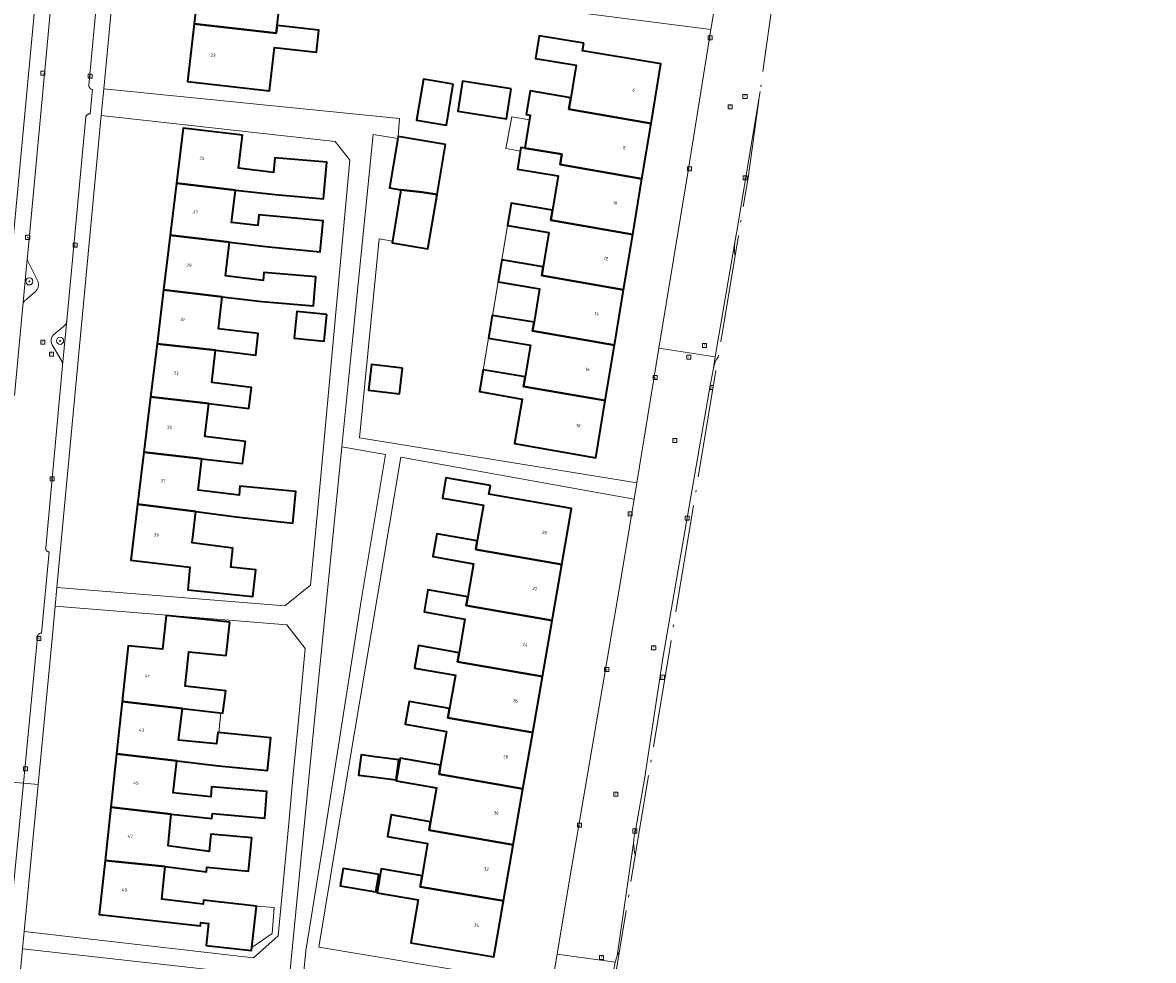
# Model space of a CAD drawing. Header units: metres. Extents: x 253733 to 254887, y 592782 to 593713.
# Tile 8 of 27: x 253892 to 254018, y 593276 to 593381. Entities that reach past the tile are written whole.
import ezdxf
from ezdxf.enums import TextEntityAlignment as Align

# ---------------------------------------------------------------- set-up
doc = ezdxf.new("R2010")
doc.units = ezdxf.units.M
doc.linetypes.add('AL-NAP_LIJN', pattern=[15.25, 12, -1.5, 0.25, -1.5])
for name, color, linetype, lineweight in [('B-WE-GR-BEPLANTING_CULTUUR_HEESTERS-GV', 6, 'Continuous', 18), ('B-WE-GR-BOOM-S', 5, 'Continuous', 25), ('B-WE-GR-GROENVOORZIENING-GV', 6, 'Continuous', 18), ('B-WE-OG-BEBOUWING-GV', 2, 'Continuous', 35), ('B-WE-OG-BEBOUWING-T18', 6, 'Continuous', 18), ('B-WE-OG-BEBOUWING_LUIFEL-GV', 2, 'Continuous', 18), ('B-WE-OG-TERREIN_ERF-GV', 5, 'Continuous', 18), ('B-WE-RI-GWA_KOLK-S', 6, 'Continuous', 25), ('B-WE-RI-GWA_RIOOLPUT-S', 6, 'Continuous', 25), ('B-WE-VH-VERHARDING_OPEN-GV', 5, 'Continuous', 18), ('X-XX-AL-NAP-G', 7, 'AL-NAP_LIJN', 18)]:
    doc.layers.add(name, color=color, linetype=linetype, lineweight=lineweight)
doc.styles.add('NLCS-ISO', font='NLCS-ISO.ttf')
doc.styles.add('NLCS-ISO-M200-T18', font='NLCS-ISO.ttf', dxfattribs={"height": 0.36})

# ---------------------------------------------------------------- blocks, each defined once
blk = doc.blocks.new('SRI-PUT_INSPECTIEPUT_RIOOLPUT-SO')
at = {"color": 0, "linetype": 'ByBlock', "lineweight": 18}
blk.add_lwpolyline([(-1.12, -1.12), (1.12, -1.12), (1.12, 1.12), (-1.12, 1.12)], close=True, dxfattribs=at)
at = {"color": 0, "linetype": 'ByBlock', "lineweight": 18, "style": 'NLCS-ISO'}
blk.add_text('r', height=1.5, dxfattribs=at).set_placement((0, 0.28), align=Align.MIDDLE_CENTER)
blk = doc.blocks.new('SRI-KOLK-SO')
at = {"color": 0, "linetype": 'ByBlock', "lineweight": 18}
blk.add_lwpolyline([(-1.125, -1.125), (1.125, -1.125), (1.125, 1.125), (-1.125, 1.125)], close=True, dxfattribs=at)
at = {"color": 0, "linetype": 'ByBlock', "lineweight": 18, "style": 'NLCS-ISO'}
blk.add_text('k', height=1.5, dxfattribs=at).set_placement((0, 0), align=Align.MIDDLE_CENTER)
blk = doc.blocks.new('SGR-BOOM_01-SO')
at = {"linetype": 'ByBlock', "lineweight": 18}
h = blk.add_hatch(color=0, dxfattribs=at)
h.dxf.hatch_style = 1
edge = h.paths.add_edge_path()
edge.add_arc((0, 0), 0.25, 0, 360)
at = {"color": 0, "linetype": 'ByBlock', "lineweight": 18}
for radius in [2, 0.25]:
    blk.add_circle((0, 0), radius, dxfattribs=at)

msp = doc.modelspace()

# ---------------------------------------------------------------- linework, layer by layer
at = {"layer": 'B-WE-GR-BEPLANTING_CULTUUR_HEESTERS-GV', "flags": 128}
for points in [[(253893.662, 593351.449), (253893.654, 593351.539), (253893.638, 593351.628), (253893.614, 593351.715), (253893.583, 593351.8), (253892.491, 593354.013), (253892.414, 593354.244), (253891.917, 593349.056), (253891.927, 593349.144), (253891.946, 593349.231), (253891.972, 593349.316), (253892.005, 593349.399), (253892.046, 593349.478), (253892.094, 593349.553), (253892.148, 593349.624), (253892.209, 593349.689), (253893.323, 593350.643), (253893.388, 593350.706), (253893.446, 593350.775), (253893.499, 593350.848), (253893.545, 593350.926), (253893.583, 593351.008), (253893.614, 593351.093), (253893.638, 593351.18), (253893.654, 593351.269), (253893.662, 593351.359)], [(253896.826, 593347.417), (253896.799, 593347.264), (253896.772, 593347.179), (253896.738, 593347.096), (253896.697, 593347.017), (253896.649, 593346.942), (253896.594, 593346.871), (253896.533, 593346.806), (253896.467, 593346.746), (253895.357, 593345.844), (253895.298, 593345.777), (253895.244, 593345.706), (253895.198, 593345.63), (253895.158, 593345.55), (253895.126, 593345.467), (253895.101, 593345.381), (253895.084, 593345.294), (253895.075, 593345.205), (253895.074, 593345.116), (253895.081, 593345.027), (253895.096, 593344.939), (253895.119, 593344.853), (253895.149, 593344.769), (253895.187, 593344.688), (253896.259, 593342.879), (253896.335, 593342.65), (253896.35, 593342.41)]]:
    msp.add_lwpolyline(points, close=True, dxfattribs=at)
at = {"layer": 'B-WE-GR-GROENVOORZIENING-GV', "flags": 128}
msp.add_lwpolyline([(253929.679, 593316.425), (253932.357, 593332.466), (253927.487, 593333.34), (253924.318, 593301.71), (253919.069, 593247.971), (253918.713, 593244.514), (253920.35, 593244.476), (253921.329, 593254.945), (253923.471, 593277.151), (253925.386, 593289.122)], close=True, dxfattribs=at)
at = {"layer": 'B-WE-OG-BEBOUWING-GV', "flags": 128}
for points in [[(253920.604, 593385.867), (253911.738, 593386.876), (253911.009, 593380.467), (253920.16, 593379.426), (253920.262, 593380.287), (253920.271, 593380.286), (253920.725, 593384.276), (253925.396, 593383.745), (253925.646, 593385.935), (253920.676, 593386.5)], [(253920.16, 593379.426), (253911.009, 593380.467), (253910.279, 593374.058), (253919.414, 593373.019), (253919.963, 593377.849), (253924.646, 593377.316), (253924.924, 593379.758), (253920.271, 593380.286), (253920.262, 593380.287)], [(253954.449, 593378.302), (253949.471, 593379.126), (253949.054, 593376.603), (253953.606, 593375.85), (253953.009, 593372.244), (253952.795, 593370.952), (253961.946, 593369.351), (253963.049, 593376.021), (253954.311, 593377.467)], [(253939.909, 593373.737), (253936.577, 593374.292), (253935.816, 593369.723), (253939.148, 593369.168)], [(253946.365, 593373.222), (253940.932, 593374.071), (253940.412, 593370.745), (253945.845, 593369.895)], [(253953.009, 593372.244), (253948.468, 593372.995), (253948.035, 593370.382), (253948.477, 593370.309), (253947.867, 593366.62), (253952.009, 593365.934), (253951.818, 593364.779), (253960.925, 593363.181), (253961.946, 593369.351), (253952.795, 593370.952)], [(253916.41, 593368.053), (253909.783, 593368.854), (253909.04, 593362.707), (253915.631, 593361.936), (253920.053, 593361.452), (253925.448, 593360.975), (253925.807, 593365.043), (253920.024, 593365.554), (253919.878, 593363.9), (253915.965, 593364.372)], [(253939.02, 593367.044), (253933.754, 593367.919), (253933.72, 593367.713), (253932.803, 593362.188), (253934.07, 593361.978), (253936.43, 593361.719), (253938.09, 593361.443)], [(253947.867, 593366.62), (253947.447, 593366.689), (253947.047, 593364.27), (253951.581, 593363.52), (253950.953, 593359.722), (253950.769, 593358.607), (253959.902, 593356.995), (253960.925, 593363.181), (253951.818, 593364.779), (253952.009, 593365.934)], [(253915.631, 593361.936), (253909.04, 593362.707), (253908.34, 593356.913), (253914.953, 593356.153), (253919.333, 593355.623), (253925.059, 593355.077), (253925.387, 593358.51), (253918.229, 593359.193), (253918.115, 593357.994), (253915.197, 593358.343)], [(253938.09, 593361.443), (253936.43, 593361.719), (253934.07, 593361.978), (253933.117, 593356.242), (253933.086, 593356.052), (253937.085, 593355.388)], [(253950.953, 593359.722), (253946.346, 593360.484), (253945.932, 593357.981), (253950.55, 593357.217), (253949.919, 593353.402), (253949.758, 593352.43), (253958.884, 593350.84), (253959.902, 593356.995), (253950.769, 593358.607)], [(253914.953, 593356.153), (253908.34, 593356.913), (253907.603, 593350.817), (253914.152, 593350.041), (253918.548, 593349.51), (253924.319, 593349.026), (253924.592, 593352.277), (253918.782, 593352.764), (253918.708, 593351.877), (253914.498, 593352.383)], [(253949.919, 593353.402), (253945.305, 593354.165), (253944.899, 593351.712), (253949.528, 593350.946), (253948.91, 593347.21), (253948.751, 593346.25), (253957.86, 593344.649), (253958.884, 593350.84), (253949.758, 593352.43)], [(253914.152, 593350.041), (253907.603, 593350.817), (253906.877, 593344.809), (253913.408, 593344.101), (253917.879, 593343.56), (253918.167, 593345.945), (253913.721, 593346.482)], [(253925.815, 593348.083), (253922.465, 593348.426), (253922.16, 593345.45), (253925.51, 593345.107)], [(253948.91, 593347.21), (253944.236, 593347.983), (253943.817, 593345.452), (253948.507, 593344.676), (253947.921, 593341.135), (253947.745, 593340.071), (253956.839, 593338.477), (253957.86, 593344.649), (253948.751, 593346.25)], [(253913.408, 593344.101), (253906.877, 593344.809), (253906.161, 593338.885), (253912.652, 593338.153), (253917.129, 593337.612), (253917.411, 593339.947), (253912.971, 593340.483)], [(253934.241, 593342.091), (253930.795, 593342.515), (253930.449, 593339.644), (253933.89, 593339.246)], [(253947.921, 593341.135), (253943.238, 593341.909), (253942.838, 593339.494), (253947.57, 593338.624), (253946.722, 593333.692), (253955.785, 593332.108), (253956.839, 593338.477), (253947.745, 593340.071)], [(253912.652, 593338.153), (253906.161, 593338.885), (253905.417, 593332.725), (253911.886, 593332.005), (253916.423, 593331.457), (253916.723, 593333.942), (253912.209, 593334.488)], [(253911.886, 593332.005), (253905.417, 593332.725), (253904.717, 593326.933), (253911.188, 593326.109), (253915.684, 593325.535), (253922.017, 593324.82), (253922.351, 593328.357), (253916.117, 593328.936), (253916.024, 593327.934), (253911.461, 593328.485)], [(253944.042, 593329.023), (253939.085, 593329.881), (253938.69, 593327.605), (253943.269, 593326.812), (253942.583, 593322.849), (253942.415, 593321.881), (253952.005, 593320.221), (253953.088, 593326.47), (253943.876, 593328.066)], [(253911.188, 593326.109), (253904.717, 593326.933), (253903.961, 593320.682), (253910.551, 593319.911), (253910.294, 593317.384), (253917.575, 593316.645), (253917.878, 593319.621), (253915.099, 593319.903), (253915.331, 593322.029), (253910.787, 593322.618)], [(253942.583, 593322.849), (253938.059, 593323.632), (253937.618, 593321.089), (253942.168, 593320.301), (253941.531, 593316.62), (253941.359, 593315.627), (253950.923, 593313.972), (253952.005, 593320.221), (253942.415, 593321.881)], [(253941.531, 593316.62), (253937.076, 593317.392), (253936.649, 593314.929), (253941.209, 593314.139), (253940.559, 593310.384), (253940.382, 593309.361), (253949.841, 593307.723), (253950.923, 593313.972), (253941.359, 593315.627)], [(253914.989, 593313.784), (253907.901, 593314.545), (253907.496, 593310.774), (253903.652, 593311.165), (253902.985, 593304.943), (253909.718, 593304.16), (253914.226, 593303.635), (253914.557, 593306.137), (253910.023, 593306.67), (253910.427, 593310.475), (253914.591, 593310.077)], [(253940.559, 593310.384), (253936.023, 593311.17), (253935.588, 593308.663), (253940.138, 593307.875), (253939.497, 593304.174), (253939.313, 593303.11), (253948.758, 593301.474), (253949.841, 593307.723), (253940.382, 593309.361)], [(253909.718, 593304.16), (253902.985, 593304.943), (253902.359, 593299.102), (253909.085, 593298.348), (253913.715, 593297.788), (253919.199, 593297.248), (253919.559, 593300.91), (253913.642, 593301.492), (253913.517, 593300.217), (253909.286, 593300.65)], [(253939.497, 593304.174), (253934.975, 593304.957), (253934.533, 593302.407), (253939.14, 593301.609), (253938.491, 593297.857), (253938.316, 593296.845), (253947.676, 593295.225), (253948.758, 593301.474), (253939.313, 593303.11)], [(253909.085, 593298.348), (253902.359, 593299.102), (253901.722, 593293.153), (253908.447, 593292.404), (253912.991, 593291.92), (253913.045, 593292.444), (253918.885, 593291.956), (253919.131, 593294.911), (253912.954, 593295.426), (253912.863, 593294.33), (253908.666, 593294.78)], [(253933.833, 593298.434), (253931.205, 593298.78), (253929.645, 593298.985), (253929.35, 593296.746), (253930.91, 593296.541), (253933.538, 593296.196)], [(253938.491, 593297.857), (253933.977, 593298.639), (253933.538, 593296.104), (253938.036, 593295.325), (253937.379, 593291.536), (253937.217, 593290.602), (253946.593, 593288.977), (253947.676, 593295.225), (253938.316, 593296.845)], [(253908.447, 593292.404), (253901.722, 593293.153), (253901.087, 593287.231), (253907.777, 593286.549), (253912.376, 593285.971), (253912.434, 593286.471), (253917.083, 593286.03), (253917.435, 593289.74), (253912.875, 593290.173), (253912.69, 593288.227), (253908.111, 593288.869)], [(253937.379, 593291.536), (253932.986, 593292.297), (253932.568, 593289.883), (253937.033, 593289.136), (253936.429, 593285.531), (253936.22, 593284.285), (253945.511, 593282.728), (253946.593, 593288.977), (253937.217, 593290.602)], [(253907.777, 593286.549), (253901.087, 593287.231), (253900.441, 593281.199), (253911.712, 593279.932), (253911.749, 593280.295), (253912.606, 593280.201), (253912.337, 593277.756), (253917.418, 593277.198), (253917.962, 593282.148), (253912.071, 593282.796), (253912.024, 593282.368), (253907.417, 593282.914)], [(253931.587, 593285.664), (253927.626, 593286.339), (253927.297, 593284.411), (253931.258, 593283.736)], [(253936.429, 593285.531), (253931.876, 593286.292), (253931.427, 593283.609), (253935.971, 593282.849), (253935.164, 593278.029), (253944.428, 593276.479), (253945.511, 593282.728), (253936.22, 593284.285)]]:
    msp.add_lwpolyline(points, close=True, dxfattribs=at)
at = {"layer": 'B-WE-OG-BEBOUWING_LUIFEL-GV', "flags": 128}
for points in [[(253947.379, 593366.28), (253947.447, 593366.689), (253947.867, 593366.62), (253948.388, 593369.768), (253946.429, 593370.128), (253945.777, 593366.574)], [(253945.305, 593354.165), (253949.919, 593353.402), (253950.55, 593357.217), (253945.932, 593357.981)], [(253944.281, 593347.976), (253948.91, 593347.21), (253949.528, 593350.946), (253944.899, 593351.712)], [(253943.238, 593341.909), (253947.921, 593341.135), (253948.507, 593344.676), (253943.817, 593345.452)], [(253913.972, 593303.665), (253909.718, 593304.16), (253909.286, 593300.65), (253913.517, 593300.217), (253913.642, 593301.492), (253913.758, 593301.481)], [(253917.962, 593282.148), (253917.456, 593277.544), (253919.714, 593279.069), (253919.932, 593282.002)]]:
    msp.add_lwpolyline(points, close=True, dxfattribs=at)
at = {"layer": 'B-WE-OG-TERREIN_ERF-GV', "flags": 128}
for points in [[(253894.514, 593395.945), (253869.159, 593399.239), (253866.693, 593397.409), (253860.603, 593342.723), (253862.699, 593340.171), (253888.995, 593337.051)], [(253932.256, 593384.542), (253932.186, 593384.026), (253926.264, 593384.826), (253926.758, 593388.481), (253932.68, 593387.68), (253932.732, 593388.096), (253902.685, 593391.762), (253900.944, 593373.243), (253933.911, 593369.937), (253933.754, 593367.919), (253939.02, 593367.044), (253938.09, 593361.443), (253937.085, 593355.388), (253933.086, 593356.052), (253933.117, 593356.242), (253931.651, 593356.503), (253929.465, 593334.315), (253960.352, 593329.309), (253962.826, 593344.32), (253966.085, 593364.096), (253968.631, 593379.847)], [(253924.924, 593379.758), (253924.646, 593377.316), (253919.963, 593377.849), (253919.414, 593373.019), (253910.279, 593374.058), (253911.009, 593380.467), (253911.738, 593386.876), (253920.604, 593385.867), (253920.676, 593386.5), (253925.646, 593385.935), (253925.396, 593383.745), (253920.725, 593384.276), (253920.271, 593380.286)], [(253949.919, 593353.402), (253950.55, 593357.217), (253945.932, 593357.981), (253946.346, 593360.484), (253950.953, 593359.722), (253951.581, 593363.52), (253947.047, 593364.27), (253947.447, 593366.689), (253947.867, 593366.62), (253948.477, 593370.309), (253948.035, 593370.382), (253948.468, 593372.995), (253953.009, 593372.244), (253953.606, 593375.85), (253949.054, 593376.603), (253949.471, 593379.126), (253954.449, 593378.302), (253954.311, 593377.467), (253963.049, 593376.021), (253961.946, 593369.351), (253960.925, 593363.181), (253959.902, 593356.995), (253958.884, 593350.84), (253957.86, 593344.649), (253956.839, 593338.477), (253955.785, 593332.108), (253946.722, 593333.692), (253947.57, 593338.624), (253942.838, 593339.494), (253943.238, 593341.909), (253947.921, 593341.135), (253948.507, 593344.676), (253943.817, 593345.452), (253944.236, 593347.983), (253948.91, 593347.21), (253949.528, 593350.946), (253944.899, 593351.712), (253945.305, 593354.165)], [(253939.909, 593373.737), (253939.148, 593369.168), (253935.816, 593369.723), (253936.577, 593374.292)], [(253946.365, 593373.222), (253945.845, 593369.895), (253940.412, 593370.745), (253940.932, 593374.071)], [(253900.662, 593370.246), (253895.718, 593317.653), (253921.108, 593315.616), (253924.003, 593317.904), (253924.612, 593324.499), (253925.165, 593330.484), (253925.728, 593336.575), (253928.381, 593365.293), (253926.726, 593367.346)], [(253913.408, 593344.101), (253912.971, 593340.483), (253917.411, 593339.947), (253917.129, 593337.612), (253912.652, 593338.153), (253912.209, 593334.488), (253916.723, 593333.942), (253916.423, 593331.457), (253911.886, 593332.005), (253911.461, 593328.485), (253916.024, 593327.934), (253916.117, 593328.936), (253922.351, 593328.357), (253922.017, 593324.82), (253915.684, 593325.535), (253911.188, 593326.109), (253910.787, 593322.618), (253915.331, 593322.029), (253915.099, 593319.903), (253917.878, 593319.621), (253917.575, 593316.645), (253910.294, 593317.384), (253910.551, 593319.911), (253903.961, 593320.682), (253904.717, 593326.933), (253905.417, 593332.725), (253906.161, 593338.885), (253906.877, 593344.809), (253907.603, 593350.817), (253908.34, 593356.913), (253909.04, 593362.707), (253909.783, 593368.854), (253916.41, 593368.053), (253915.965, 593364.372), (253919.878, 593363.9), (253920.024, 593365.554), (253925.807, 593365.043), (253925.448, 593360.975), (253920.053, 593361.452), (253915.631, 593361.936), (253915.197, 593358.343), (253918.115, 593357.994), (253918.229, 593359.193), (253925.387, 593358.51), (253925.059, 593355.077), (253919.333, 593355.623), (253914.953, 593356.153), (253914.498, 593352.383), (253918.708, 593351.877), (253918.782, 593352.764), (253924.592, 593352.277), (253924.319, 593349.026), (253918.548, 593349.51), (253914.152, 593350.041), (253913.721, 593346.482), (253918.167, 593345.945), (253917.879, 593343.56)], [(253925.815, 593348.083), (253925.51, 593345.107), (253922.16, 593345.45), (253922.465, 593348.426)], [(253934.241, 593342.091), (253933.89, 593339.246), (253930.449, 593339.644), (253930.795, 593342.515)], [(253934.061, 593332.16), (253927.555, 593293.544), (253924.906, 593277.569), (253950.909, 593273.251), (253951.488, 593276.768), (253952.926, 593285.5), (253958.465, 593317.861), (253960.053, 593327.498)], [(253953.088, 593326.47), (253952.005, 593320.221), (253949.841, 593307.723), (253948.758, 593301.474), (253947.676, 593295.225), (253946.593, 593288.977), (253945.511, 593282.728), (253944.428, 593276.479), (253935.164, 593278.029), (253935.971, 593282.849), (253931.427, 593283.609), (253931.876, 593286.292), (253936.429, 593285.531), (253937.033, 593289.136), (253932.568, 593289.883), (253932.986, 593292.297), (253937.379, 593291.536), (253938.036, 593295.325), (253933.538, 593296.104), (253933.977, 593298.639), (253938.491, 593297.857), (253939.14, 593301.609), (253934.533, 593302.407), (253934.975, 593304.957), (253939.497, 593304.174), (253940.138, 593307.875), (253935.588, 593308.663), (253936.023, 593311.17), (253940.559, 593310.384), (253941.209, 593314.139), (253936.649, 593314.929), (253937.076, 593317.392), (253941.531, 593316.62), (253942.168, 593320.301), (253937.618, 593321.089), (253938.059, 593323.632), (253942.583, 593322.849), (253943.269, 593326.812), (253938.69, 593327.605), (253939.085, 593329.881), (253944.042, 593329.023), (253943.876, 593328.066)], [(253921.366, 593313.481), (253895.523, 593315.579), (253895.107, 593311.155), (253893.621, 593295.686), (253892.049, 593279.314), (253917.626, 593276.381), (253920.376, 593278.811), (253920.965, 593285.073), (253921.519, 593290.96), (253922.069, 593296.806), (253922.636, 593302.837), (253923.389, 593310.844)], [(253907.496, 593310.774), (253907.901, 593314.545), (253914.989, 593313.784), (253914.591, 593310.077), (253910.427, 593310.475), (253910.023, 593306.67), (253914.557, 593306.137), (253914.226, 593303.635), (253909.718, 593304.16), (253909.286, 593300.65), (253913.517, 593300.217), (253913.642, 593301.492), (253919.559, 593300.91), (253919.199, 593297.248), (253913.715, 593297.788), (253909.085, 593298.348), (253908.666, 593294.78), (253912.863, 593294.33), (253912.954, 593295.426), (253919.131, 593294.911), (253918.885, 593291.956), (253913.045, 593292.444), (253912.991, 593291.92), (253908.447, 593292.404), (253908.111, 593288.869), (253912.69, 593288.227), (253912.875, 593290.173), (253917.435, 593289.74), (253917.083, 593286.03), (253912.434, 593286.471), (253912.376, 593285.971), (253907.777, 593286.549), (253907.417, 593282.914), (253912.024, 593282.368), (253912.071, 593282.796), (253917.962, 593282.148), (253917.418, 593277.198), (253912.337, 593277.756), (253912.606, 593280.201), (253911.749, 593280.295), (253911.712, 593279.932), (253900.441, 593281.199), (253901.087, 593287.231), (253901.722, 593293.153), (253902.359, 593299.102), (253902.985, 593304.943), (253903.652, 593311.165)], [(253933.833, 593298.434), (253933.538, 593296.196), (253930.91, 593296.541), (253929.35, 593296.746), (253929.645, 593298.985), (253931.205, 593298.78)], [(253931.258, 593283.736), (253927.297, 593284.411), (253927.626, 593286.339), (253931.587, 593285.664)], [(253916.953, 593274.598), (253891.863, 593277.371), (253887.374, 593230.628), (253915.374, 593228.082), (253915.996, 593234.66), (253916.576, 593240.788), (253917.159, 593246.959), (253917.719, 593252.88), (253918.262, 593258.624), (253918.833, 593264.656), (253919.495, 593271.66)]]:
    msp.add_lwpolyline(points, close=True, dxfattribs=at)
at = {"layer": 'B-WE-RI-GWA_KOLK-S', "linetype": 'ByBlock', "lineweight": 18}
for points in [[(253968.914, 593340.17), (253968.558, 593340.17), (253968.558, 593339.72)], [(253968.558, 593339.72), (253968.839, 593339.72)]]:
    msp.add_lwpolyline(points, dxfattribs=at)
at = {"layer": 'B-WE-VH-VERHARDING_OPEN-GV', "flags": 128}
for points in [[(253978.094, 593401.322), (253978.16, 593401.855), (253972.245, 593402.535), (253970.878, 593392.706), (253970.8, 593392.424), (253970.71, 593391.918), (253969.989, 593387.842), (253969.237, 593383.595), (253968.631, 593379.847), (253966.085, 593364.096), (253962.826, 593344.32), (253969.111, 593343.351), (253971.376, 593356.564), (253971.529, 593357.369), (253974.115, 593372.945)], [(253896.416, 593397.574), (253894.754, 593379.269), (253892.419, 593354.488), (253892.414, 593354.244), (253892.491, 593354.013), (253893.583, 593351.8), (253893.614, 593351.715), (253893.638, 593351.628), (253893.654, 593351.539), (253893.662, 593351.449), (253893.662, 593351.359), (253893.654, 593351.269), (253893.638, 593351.18), (253893.614, 593351.093), (253893.583, 593351.008), (253893.545, 593350.926), (253893.499, 593350.848), (253893.446, 593350.775), (253893.388, 593350.706), (253893.323, 593350.643), (253892.209, 593349.689), (253892.148, 593349.624), (253892.094, 593349.553), (253892.046, 593349.478), (253892.005, 593349.399), (253891.972, 593349.316), (253891.946, 593349.231), (253891.927, 593349.144), (253891.917, 593349.056), (253890.995, 593339.061)], [(253890.995, 593339.061), (253891.917, 593349.056), (253892.414, 593354.244), (253892.419, 593354.488), (253894.754, 593379.269), (253896.416, 593397.574)], [(253894.514, 593395.945), (253888.995, 593337.051)], [(253886.964, 593296.267), (253891.981, 593295.836), (253893.543, 593312.158), (253893.547, 593312.201), (253893.56, 593312.26), (253893.581, 593312.316), (253893.609, 593312.368), (253893.644, 593312.417), (253893.685, 593312.46), (253893.731, 593312.498), (253893.782, 593312.529), (253893.837, 593312.553), (253893.894, 593312.57), (253893.953, 593312.578), (253894.013, 593312.579), (253894.865, 593321.609), (253894.815, 593321.614), (253894.759, 593321.628), (253894.705, 593321.648), (253894.654, 593321.677), (253894.607, 593321.712), (253894.566, 593321.753), (253894.531, 593321.799), (253894.502, 593321.849), (253894.481, 593321.903), (253894.467, 593321.96), (253894.461, 593322.018), (253894.463, 593322.076), (253896.35, 593342.41), (253896.335, 593342.65), (253896.259, 593342.879), (253895.187, 593344.688), (253895.149, 593344.769), (253895.119, 593344.853), (253895.096, 593344.939), (253895.081, 593345.027), (253895.074, 593345.116), (253895.075, 593345.205), (253895.084, 593345.294), (253895.101, 593345.381), (253895.126, 593345.467), (253895.158, 593345.55), (253895.198, 593345.63), (253895.244, 593345.706), (253895.298, 593345.777), (253895.357, 593345.844), (253896.467, 593346.746), (253896.533, 593346.806), (253896.594, 593346.871), (253896.649, 593346.942), (253896.697, 593347.017), (253896.738, 593347.096), (253896.772, 593347.179), (253896.799, 593347.264), (253896.826, 593347.417), (253898.959, 593370.101), (253898.973, 593370.157), (253898.995, 593370.211), (253899.024, 593370.262), (253899.059, 593370.308), (253899.101, 593370.348), (253899.147, 593370.383), (253899.198, 593370.411), (253899.253, 593370.432), (253899.309, 593370.445), (253899.367, 593370.45), (253899.425, 593370.447), (253899.695, 593373.143), (253899.65, 593373.153), (253899.589, 593373.175), (253899.531, 593373.203), (253899.477, 593373.238), (253899.427, 593373.28), (253899.384, 593373.328), (253899.347, 593373.38), (253899.316, 593373.437), (253899.293, 593373.497), (253899.277, 593373.56), (253899.269, 593373.624), (253900.937, 593391.496)], [(253900.937, 593391.496), (253899.269, 593373.624), (253899.277, 593373.56), (253899.293, 593373.497), (253899.316, 593373.437), (253899.347, 593373.38), (253899.384, 593373.328), (253899.427, 593373.28), (253899.477, 593373.238), (253899.531, 593373.203), (253899.589, 593373.175), (253899.65, 593373.153), (253899.695, 593373.143), (253899.425, 593370.447), (253899.367, 593370.45), (253899.309, 593370.445), (253899.253, 593370.432), (253899.198, 593370.411), (253899.147, 593370.383), (253899.101, 593370.348), (253899.059, 593370.308), (253899.024, 593370.262), (253898.995, 593370.211), (253898.973, 593370.157), (253898.959, 593370.101), (253896.826, 593347.417), (253896.35, 593342.41), (253894.463, 593322.076), (253894.461, 593322.018), (253894.467, 593321.96), (253894.481, 593321.903), (253894.502, 593321.849), (253894.531, 593321.799), (253894.566, 593321.753), (253894.607, 593321.712), (253894.654, 593321.677), (253894.705, 593321.648), (253894.759, 593321.628), (253894.815, 593321.614), (253894.865, 593321.609), (253894.013, 593312.579), (253893.953, 593312.578), (253893.894, 593312.57), (253893.837, 593312.553), (253893.782, 593312.529), (253893.731, 593312.498), (253893.685, 593312.46), (253893.644, 593312.417), (253893.609, 593312.368), (253893.581, 593312.316), (253893.56, 593312.26), (253893.547, 593312.201), (253893.543, 593312.158), (253891.981, 593295.836), (253893.621, 593295.686), (253895.107, 593311.155), (253895.523, 593315.579), (253895.718, 593317.653), (253900.662, 593370.246), (253900.944, 593373.243), (253902.685, 593391.762)], [(253919.069, 593247.971), (253924.318, 593301.71), (253927.487, 593333.34), (253928.453, 593342.977), (253930.975, 593368.154), (253933.72, 593367.713), (253933.754, 593367.919), (253933.911, 593369.937), (253900.944, 593373.243), (253900.662, 593370.246), (253926.726, 593367.346), (253928.381, 593365.293), (253925.728, 593336.575), (253925.165, 593330.484), (253924.612, 593324.499), (253924.003, 593317.904), (253921.108, 593315.616), (253895.718, 593317.653), (253895.523, 593315.579), (253921.366, 593313.481), (253923.389, 593310.844), (253922.636, 593302.837), (253922.069, 593296.806), (253921.519, 593290.96), (253920.965, 593285.073), (253920.376, 593278.811), (253917.626, 593276.381), (253892.049, 593279.314), (253891.863, 593277.371), (253916.953, 593274.598)], [(253974.115, 593372.945), (253971.529, 593357.369), (253971.376, 593356.564), (253971.31, 593356.134), (253971.268, 593355.669), (253971.271, 593355.194), (253971.296, 593354.707), (253971.318, 593354.614)], [(253950.909, 593273.251), (253924.906, 593277.569), (253927.555, 593293.544), (253934.061, 593332.16), (253960.053, 593327.498), (253960.352, 593329.309), (253929.465, 593334.315), (253931.651, 593356.503), (253933.117, 593356.242), (253934.07, 593361.978), (253932.803, 593362.188), (253933.72, 593367.713), (253930.975, 593368.154), (253928.453, 593342.977), (253927.487, 593333.34), (253932.357, 593332.466), (253929.679, 593316.425), (253925.386, 593289.122), (253923.471, 593277.151), (253921.329, 593254.945)], [(253971.318, 593354.614), (253971.296, 593354.707), (253971.271, 593355.194), (253971.268, 593355.669), (253971.31, 593356.134), (253971.376, 593356.564), (253969.111, 593343.351), (253968.9, 593342.089), (253969.1, 593342.785), (253969.291, 593343.123), (253969.44, 593343.336)], [(253969.44, 593343.336), (253969.291, 593343.123), (253969.1, 593342.785), (253968.9, 593342.089), (253968.525, 593340.174), (253963.276, 593309.781), (253961.219, 593296.296), (253960.132, 593290.169), (253960.079, 593289.872), (253960.01, 593289.167), (253960.018, 593288.813), (253960.115, 593288.111), (253960.2, 593287.831)], [(253890.742, 593282.889), (253891.981, 593295.836), (253886.964, 593296.267)], [(253891.863, 593277.371), (253892.049, 593279.314), (253893.621, 593295.686), (253891.981, 593295.836), (253890.742, 593282.889)], [(253960.2, 593287.831), (253960.115, 593288.111), (253960.018, 593288.813), (253960.01, 593289.167), (253958.18, 593276.616), (253958.403, 593277.034)], [(253958.403, 593277.034), (253958.18, 593276.616), (253957.933, 593275.904), (253956.856, 593269.963), (253950.733, 593232.423), (253947.427, 593212.584), (253949.331, 593212.254), (253951.699, 593226.435), (253952.448, 593230.984), (253958.839, 593268.834)]]:
    msp.add_lwpolyline(points, dxfattribs=at)
for points in [[(253969.237, 593383.595), (253932.732, 593388.096), (253932.68, 593387.68), (253932.256, 593384.542), (253968.631, 593379.847)], [(253968.525, 593340.174), (253968.9, 593342.089), (253969.111, 593343.351), (253962.826, 593344.32), (253960.352, 593329.309), (253960.053, 593327.498), (253958.465, 593317.861), (253952.926, 593285.5), (253951.488, 593276.768), (253957.933, 593275.904), (253958.18, 593276.616), (253960.01, 593289.167), (253960.079, 593289.872), (253960.132, 593290.169), (253961.219, 593296.296), (253963.276, 593309.781)], [(253957.933, 593275.904), (253951.488, 593276.768), (253950.909, 593273.251), (253950.657, 593271.718), (253942.715, 593223.494), (253942.705, 593223.432), (253942.492, 593222.229), (253942.312, 593221.218), (253942.137, 593220.098), (253941.136, 593213.684), (253947.427, 593212.584), (253950.733, 593232.423), (253956.856, 593269.963)]]:
    msp.add_lwpolyline(points, close=True, dxfattribs=at)
at = {"layer": 'X-XX-AL-NAP-G', "flags": 128}
msp.add_lwpolyline([(254102.801, 593520.935), (254099.755, 593508.133), (254007.846, 593518.465, -0.4286156), (254013.098, 593511.541), (253999.218, 593426.003, -0.4032105), (253993.668, 593421.842), (253980.886, 593423.424), (253979.986, 593416.151), (253979.791, 593414.764), (253978.505, 593404.255), (253972.763, 593363.299), (253967.581, 593332.164), (253961.299, 593294.433), (253955.527, 593259.747), (253956.46, 593265.356, -0.4142106), (253962.213, 593269.467), (253962.8, 593269.369), (254051.077, 593254.676, -0.4142392), (254053.543, 593251.224), (254050.696, 593234.124), (254068.471, 593231.166, -0.4142136), (254072.582, 593225.413), (254071.559, 593219.267), (254073.631, 593218.922), (254159.798, 593204.576), (254156.434, 593184.363), (254158.209, 593184.067), (254163.371, 593181.38), (254168.797, 593180.479), (254169.409, 593184.168), (254169.788, 593186.395), (254170.908, 593193.217), (254171.625, 593197.55), (254173.803, 593210.801), (254174.307, 593213.913), (254176.5, 593227.111), (254177.638, 593234.024), (254179.992, 593247.945), (254182.79, 593264.714), (254184.987, 593277.945), (254185.661, 593282.024), (254187.784, 593295.318), (254188.374, 593299.07), (254189.72, 593307.62), (254191.069, 593316.074), (254192.877, 593327.577), (254193.962, 593334.386), (254194.779, 593339.638), (254195.417, 593343.654), (254195.592, 593344.76), (254197.445, 593357.308), (254197.84, 593359.98), (254200.24, 593376.777), (254202.482, 593392.216), (254202.896, 593395.102), (254205.37, 593412.197), (254208.054, 593430.59), (254209.355, 593439.666), (254210.724, 593449.008), (254210.991, 593450.976), (254211.538, 593454.75), (254213.164, 593465.905), (254213.65, 593469.306), (254214.18, 593472.929), (254215.456, 593481.827), (254216.944, 593493.269, 0.4027189), (254213.649, 593497.727), (254204.637, 593499.161), (254173.638, 593504.44, 0.0119463), (254154.472, 593507.302), (254120.022, 593511.318, -0.0447762), (254105.92, 593515.255, -0.3459227), (254102.753, 593520.56)], format="xyb", close=True, dxfattribs=at)

# ---------------------------------------------------------------- block references
at = {"layer": 'B-WE-GR-BOOM-S', "xscale": 0.2, "yscale": 0.2, "zscale": 0.2}
for p in [(253892.644, 593351.768), (253896.068, 593345.149)]:
    msp.add_blockref('SGR-BOOM_01-SO', p, dxfattribs=at)
at = {"layer": 'B-WE-RI-GWA_KOLK-S', "xscale": 0.2, "yscale": 0.2, "zscale": 0.2}
for p in [(253968.527, 593378.926), (253894.158, 593374.964), (253899.438, 593374.649), (253966.243, 593364.322), (253972.443, 593363.296), (253892.456, 593356.677), (253897.748, 593355.791), (253962.396, 593341.041), (253895.184, 593329.766), (253959.624, 593325.877), (253965.994, 593325.364), (253893.715, 593311.98), (253957.002, 593308.499), (253963.226, 593307.637), (253892.2, 593297.446), (253953.989, 593291.152), (253960.145, 593290.51)]:
    msp.add_blockref('SRI-KOLK-SO', p, dxfattribs=at)
at = {"layer": 'B-WE-RI-GWA_RIOOLPUT-S', "xscale": 0.2, "yscale": 0.2, "zscale": 0.2}
for p in [(253972.426, 593372.384), (253970.784, 593371.24), (253894.152, 593345.009), (253967.918, 593344.625), (253895.106, 593343.656), (253966.181, 593343.31), (253964.599, 593334.039), (253962.243, 593310.93), (253958.032, 593294.618), (253956.43, 593276.416)]:
    msp.add_blockref('SRI-PUT_INSPECTIEPUT_RIOOLPUT-SO', p, dxfattribs=at)

# ---------------------------------------------------------------- texts
at = {"layer": 'B-WE-OG-BEBOUWING-T18', "style": 'NLCS-ISO-M200-T18'}
for s, rotation, p in [('23', 353.5, (253913.128, 593376.98)), ('6', 350.7, (253960.031, 593373.094)), ('8', 350.7, (253958.969, 593366.674)), ('25', 353.1, (253911.893, 593365.481)), ('27', 353.1, (253911.172, 593359.51)), ('10', 350.7, (253957.947, 593360.496)), ('29', 353.1, (253910.453, 593353.565)), ('12', 350.7, (253956.927, 593354.325)), ('14', 350.7, (253955.906, 593348.152)), ('31', 353.1, (253909.722, 593347.513)), ('16', 350.7, (253954.883, 593341.971)), ('33', 353.1, (253909.001, 593341.547)), ('35', 353.1, (253908.271, 593335.505)), ('18', 350.6, (253953.846, 593335.701)), ('37', 353.1, (253907.549, 593329.529)), ('39', 353.1, (253906.821, 593323.507)), ('20', 350.2, (253950.083, 593323.772)), ('22', 350.2, (253949.001, 593317.523)), ('24', 350.2, (253947.919, 593311.274)), ('41', 353.9, (253905.804, 593307.788)), ('26', 350.2, (253946.836, 593305.025)), ('43', 353.9, (253905.158, 593301.756)), ('28', 350.2, (253945.754, 593298.776)), ('45', 353.9, (253904.526, 593295.861)), ('30', 350.2, (253944.671, 593292.528)), ('47', 353.9, (253903.89, 593289.925)), ('32', 350.2, (253943.589, 593286.279)), ('49', 353.9, (253903.25, 593283.949)), ('34', 350.2, (253942.506, 593280.03))]:
    msp.add_text(s, height=0.36, rotation=rotation, dxfattribs=at).set_placement(p, align=Align.MIDDLE)
at = {"layer": 'B-WE-RI-GWA_KOLK-S', "linetype": 'ByBlock', "lineweight": 18, "style": 'NLCS-ISO'}
msp.add_text('k', height=0.3, dxfattribs=at).set_placement((253968.783, 593339.945), align=Align.MIDDLE_CENTER)

doc.saveas('drawing.dxf')
